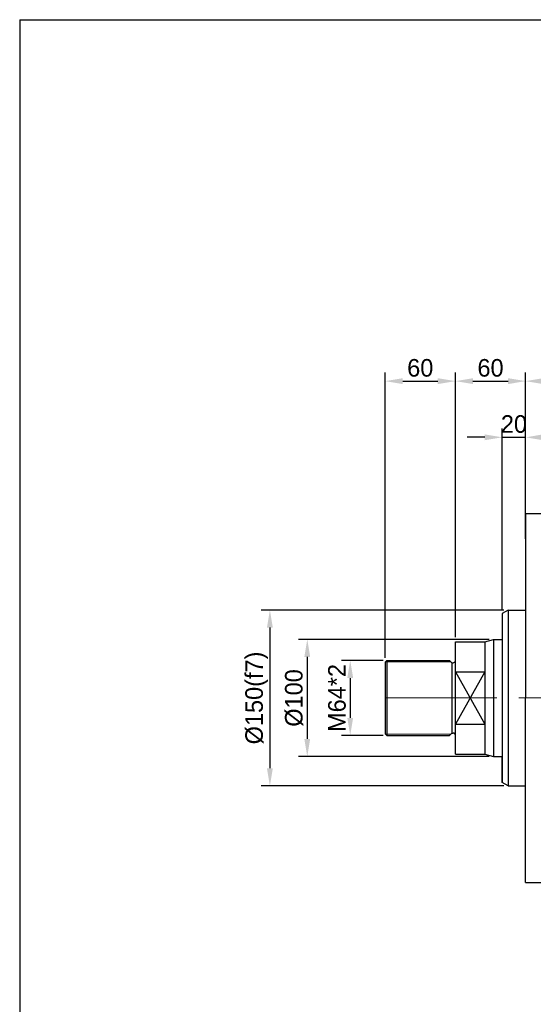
# Model space of a CAD drawing. Header units: millimetres. Extents: x 7142 to 9542, y -6624 to -4933.
# Tile 2 of 16: x 7142 to 7580, y -5773 to -4933. Entities that reach past the tile are written whole.
import ezdxf

# ---------------------------------------------------------------- set-up
doc = ezdxf.new("R2010")
doc.units = ezdxf.units.MM
doc.header["$MEASUREMENT"] = 0
doc.linetypes.add('CENTER', pattern=[50.8, 31.75, -6.35, 6.35, -6.35])
doc.layers.get('Defpoints').update_dxf_attribs({"lineweight": 25})
for name, color, linetype, lineweight in [('图层1', 7, 'Continuous', 25), ('图层2', 3, 'CENTER', 13), ('图层3', 2, 'Continuous', 13), ('图层4', 1, 'Continuous', 30), ('图层7', 4, 'Continuous', 15)]:
    doc.layers.add(name, color=color, linetype=linetype, lineweight=lineweight)
doc.dimstyles.new('ISO-25', dxfattribs={"dimtxt": 2.5, "dimasz": 2.5, "dimexe": 1.25, "dimexo": 0.625, "dimtad": 1, "dimtxsty": 'Standard', "dimcen": 2.5, "dimadec": 0, "dimazin": 0, "dimtfac": 1, "dimtmove": 0, "dimatfit": 3, "dimfxl": 1, "dimarcsym": 0})

# ---------------------------------------------------------------- blocks, each defined once
blk = doc.blocks.new('*D1978')
at = {"layer": 'Defpoints', "color": 0}
for p in [(7546.18, -5462.14), (7387.22, -5562.14), (7546.18, -5562.14)]:
    blk.add_point(p, dxfattribs=at)
at = {"layer": '图层3', "color": 0, "lineweight": -2}
for p, q in [((7542.43, -5462.14), (7379.72, -5462.14)), ((7387.22, -5477.14), (7387.22, -5547.14)), ((7542.43, -5562.14), (7379.72, -5562.14))]:
    blk.add_line(p, q, dxfattribs=at)
at = {"layer": '图层3', "color": 0}
for points in [[(7389.72, -5477.14), (7384.72, -5477.14), (7387.22, -5462.14)], [(7384.72, -5547.14), (7389.72, -5547.14), (7387.22, -5562.14)]]:
    blk.add_solid(points, dxfattribs=at)
at = {"layer": '图层3', "color": 0, "insert": (7375.97, -5512.14), "char_height": 15, "attachment_point": 5, "rotation": 90}
blk.add_mtext('%%C100', dxfattribs=at)
blk = doc.blocks.new('*D1979')
at = {"layer": 'Defpoints', "color": 0}
for p in [(7558.72, -5437.14), (7355.31, -5587.14), (7558.72, -5587.14)]:
    blk.add_point(p, dxfattribs=at)
at = {"layer": '图层3', "color": 0, "lineweight": -2}
for p, q in [((7554.97, -5437.14), (7347.81, -5437.14)), ((7355.31, -5452.14), (7355.31, -5572.14)), ((7554.97, -5587.14), (7347.81, -5587.14))]:
    blk.add_line(p, q, dxfattribs=at)
at = {"layer": '图层3', "color": 0}
for points in [[(7357.81, -5452.14), (7352.81, -5452.14), (7355.31, -5437.14)], [(7352.81, -5572.14), (7357.81, -5572.14), (7355.31, -5587.14)]]:
    blk.add_solid(points, dxfattribs=at)
at = {"layer": '图层3', "color": 0, "insert": (7344.06, -5512.14), "char_height": 15, "attachment_point": 5, "rotation": 90}
blk.add_mtext('%%C150(f7)', dxfattribs=at)
blk = doc.blocks.new('*D1980')
at = {"layer": 'Defpoints', "color": 0}
for p in [(7573.72, -5241.84), (7573.72, -5380.01), (7513.72, -5464.14)]:
    blk.add_point(p, dxfattribs=at)
at = {"layer": '图层3', "color": 0, "lineweight": -2}
for p, q in [((7513.72, -5460.39), (7513.72, -5234.34)), ((7573.72, -5376.26), (7573.72, -5234.34)), ((7528.72, -5241.84), (7558.72, -5241.84))]:
    blk.add_line(p, q, dxfattribs=at)
at = {"layer": '图层3', "color": 0}
for points in [[(7528.72, -5239.34), (7528.72, -5244.34), (7513.72, -5241.84)], [(7558.72, -5244.34), (7558.72, -5239.34), (7573.72, -5241.84)]]:
    blk.add_solid(points, dxfattribs=at)
at = {"layer": '图层3', "color": 0, "insert": (7543.72, -5230.59), "char_height": 15, "attachment_point": 5}
blk.add_mtext('60', dxfattribs=at)
blk = doc.blocks.new('*D1981')
at = {"layer": 'Defpoints', "color": 0}
for p in [(9371.72, -5241.84), (9371.72, -5346.14), (7573.72, -5378.89)]:
    blk.add_point(p, dxfattribs=at)
at = {"layer": '图层3', "color": 0, "lineweight": -2}
for p, q in [((7573.72, -5375.14), (7573.72, -5234.34)), ((9371.72, -5342.39), (9371.72, -5234.34)), ((7588.72, -5241.84), (9356.72, -5241.84))]:
    blk.add_line(p, q, dxfattribs=at)
at = {"layer": '图层3', "color": 0}
for points in [[(7588.72, -5239.34), (7588.72, -5244.34), (7573.72, -5241.84)], [(9356.72, -5244.34), (9356.72, -5239.34), (9371.72, -5241.84)]]:
    blk.add_solid(points, dxfattribs=at)
at = {"layer": '图层3', "color": 0, "insert": (8472.72, -5230.59), "char_height": 15, "attachment_point": 5}
blk.add_mtext('1798', dxfattribs=at)
blk = doc.blocks.new('*D1983')
at = {"layer": 'Defpoints', "color": 0}
for p in [(7573.72, -5289.76), (7573.72, -5356.14), (7553.72, -5440.03)]:
    blk.add_point(p, dxfattribs=at)
at = {"layer": '图层3', "color": 0, "lineweight": -2}
for p, q in [((7553.72, -5436.28), (7553.72, -5282.26)), ((7573.72, -5352.39), (7573.72, -5282.26)), ((7538.72, -5289.76), (7523.72, -5289.76)), ((7553.72, -5289.76), (7573.72, -5289.76)), ((7588.72, -5289.76), (7603.72, -5289.76))]:
    blk.add_line(p, q, dxfattribs=at)
at = {"layer": '图层3', "color": 0}
for points in [[(7538.72, -5292.26), (7538.72, -5287.26), (7553.72, -5289.76)], [(7588.72, -5287.26), (7588.72, -5292.26), (7573.72, -5289.76)]]:
    blk.add_solid(points, dxfattribs=at)
at = {"layer": '图层3', "color": 0, "insert": (7563.72, -5278.51), "char_height": 15, "attachment_point": 5}
blk.add_mtext('20', dxfattribs=at)
blk = doc.blocks.new('*D1984')
at = {"layer": 'Defpoints', "color": 0}
for p in [(7513.72, -5241.84), (7513.72, -5464.14), (7453.72, -5481.64)]:
    blk.add_point(p, dxfattribs=at)
at = {"layer": '图层3', "color": 0, "lineweight": -2}
for p, q in [((7453.72, -5477.89), (7453.72, -5234.34)), ((7513.72, -5460.39), (7513.72, -5234.34)), ((7468.72, -5241.84), (7498.72, -5241.84))]:
    blk.add_line(p, q, dxfattribs=at)
at = {"layer": '图层3', "color": 0}
for points in [[(7468.72, -5239.34), (7468.72, -5244.34), (7453.72, -5241.84)], [(7498.72, -5244.34), (7498.72, -5239.34), (7513.72, -5241.84)]]:
    blk.add_solid(points, dxfattribs=at)
at = {"layer": '图层3', "color": 0, "insert": (7483.72, -5230.59), "char_height": 15, "attachment_point": 5}
blk.add_mtext('60', dxfattribs=at)
blk = doc.blocks.new('*D1985')
at = {"layer": 'Defpoints', "color": 0}
for p in [(7455.72, -5480.14), (7423.91, -5544.14), (7455.72, -5544.14)]:
    blk.add_point(p, dxfattribs=at)
at = {"layer": '图层3', "color": 0, "lineweight": -2}
for p, q in [((7451.97, -5480.14), (7416.41, -5480.14)), ((7423.91, -5495.14), (7423.91, -5529.14)), ((7451.97, -5544.14), (7416.41, -5544.14))]:
    blk.add_line(p, q, dxfattribs=at)
at = {"layer": '图层3', "color": 0}
for points in [[(7426.41, -5495.14), (7421.41, -5495.14), (7423.91, -5480.14)], [(7421.41, -5529.14), (7426.41, -5529.14), (7423.91, -5544.14)]]:
    blk.add_solid(points, dxfattribs=at)
at = {"layer": '图层3', "color": 0, "insert": (7412.66, -5512.14), "char_height": 15, "attachment_point": 5, "rotation": 90}
blk.add_mtext('M64*2', dxfattribs=at)

msp = doc.modelspace()

# ---------------------------------------------------------------- linework, layer by layer
at = {"layer": '图层1', "ltscale": 3}
for p, q in [((7573.718, -5354.643), (7643.718, -5354.643)), ((7558.718, -5437.143), (7573.718, -5437.143)), ((7513.718, -5464.143), (7538.718, -5464.143)), ((7546.182, -5462.143), (7553.718, -5462.143)), ((7453.718, -5481.643), (7455.218, -5480.143)), ((7455.218, -5480.143), (7508.718, -5480.143)), ((7510.718, -5482.143), (7511.718, -5482.143)), ((7453.718, -5542.643), (7455.218, -5544.143)), ((7510.718, -5542.143), (7511.718, -5542.143)), ((7455.218, -5544.143), (7508.718, -5544.143)), ((7513.718, -5560.143), (7538.718, -5560.143)), ((7546.182, -5562.143), (7553.718, -5562.143)), ((7558.718, -5587.143), (7573.718, -5587.143)), ((7573.718, -5669.643), (7643.718, -5669.643))]:
    msp.add_line(p, q, dxfattribs=at)
at = {"layer": '图层1'}
for p, q in [((7573.718, -5354.643), (7573.718, -5512.143)), ((7558.718, -5437.143), (7553.718, -5440.03)), ((7553.718, -5440.03), (7553.718, -5584.257)), ((7558.718, -5437.143), (7558.718, -5587.143)), ((7513.718, -5560.143), (7513.718, -5464.143)), ((7538.718, -5464.143), (7546.182, -5462.143)), ((7538.718, -5464.143), (7538.718, -5560.143)), ((7546.182, -5462.143), (7546.182, -5562.143)), ((7453.718, -5481.643), (7453.718, -5542.643)), ((7455.218, -5480.143), (7455.218, -5544.143)), ((7510.718, -5482.143), (7508.718, -5480.143)), ((7510.718, -5482.143), (7510.718, -5542.143)), ((7538.718, -5489.833), (7513.718, -5534.453)), ((7513.718, -5489.833), (7538.718, -5534.453)), ((7513.718, -5489.833), (7538.718, -5489.833)), ((7573.718, -5669.643), (7573.718, -5512.143)), ((7513.718, -5534.453), (7538.718, -5534.453)), ((7510.718, -5542.143), (7508.718, -5544.143)), ((7538.718, -5560.143), (7546.182, -5562.143)), ((7553.718, -5584.257), (7553.718, -5562.143)), ((7558.718, -5587.143), (7553.718, -5584.257))]:
    msp.add_line(p, q, dxfattribs=at)
for centre, start, end in [((7511.718, -5480.143), 270, 0), ((7511.718, -5544.143), 0, 90)]:
    msp.add_arc(centre, 2, start, end, dxfattribs=at)
at = {"layer": '图层2', "ltscale": 3}
msp.add_line((7453.718, -5512.143), (9371.718, -5512.143), dxfattribs=at)
at = {"layer": '图层4'}
for q in [(9541.644, -4933.482), (7141.644, -6613.482)]:
    msp.add_line((7141.644, -4933.482), q, dxfattribs=at)
at = {"layer": '图层7'}
for p, q in [((7454.118, -5481.243), (7509.818, -5481.243)), ((7454.118, -5543.043), (7509.818, -5543.043))]:
    msp.add_line(p, q, dxfattribs=at)

# ---------------------------------------------------------------- dimensions: what is measured, and where the dimension line sits
at = {"layer": '图层3'}
for base, p1, p2, picture, middle in [((7513.718, -5241.837), (7453.718, -5481.643), (7513.718, -5464.143), '*D1984', (7483.718, -5230.587)), ((7573.718, -5241.837), (7513.718, -5464.143), (7573.718, -5380.012), '*D1980', (7543.718, -5230.587)), ((9371.718, -5241.837), (7573.718, -5378.893), (9371.718, -5346.143), '*D1981', (8472.718, -5230.587))]:
    dim = msp.add_linear_dim(base=base, p1=p1, p2=p2, dimstyle='ISO-25', override={"dimscale": 6, "dimdsep": 46, "dimpost": ''}, dxfattribs=at)
    dim.commit()
    dim.dimension.update_dxf_attribs({"geometry": picture, "text_midpoint": middle})
dim = msp.add_linear_dim(base=(7573.718, -5289.757), p1=(7553.718, -5440.03), p2=(7573.718, -5356.143), dimstyle='ISO-25', override={"dimscale": 6, "dimdsep": 46, "dimpost": ''}, dxfattribs=at)
dim.commit()
dim.dimension.update_dxf_attribs({"geometry": '*D1983', "text_midpoint": (7563.718, -5289.757), "dimtype": 160})
for base, p1, p2, override, picture, middle in [((7355.314, -5587.143), (7558.718, -5437.143), (7558.718, -5587.143), {"dimscale": 6, "dimdsep": 46, "dimpost": '%%C<>(f7)'}, '*D1979', (7344.064, -5512.143)), ((7387.223, -5562.143), (7546.182, -5462.143), (7546.182, -5562.143), {"dimscale": 6, "dimdsep": 46, "dimpost": '%%C<>'}, '*D1978', (7375.973, -5512.143))]:
    dim = msp.add_linear_dim(base=base, p1=p1, p2=p2, angle=90, dimstyle='ISO-25', override=override, dxfattribs=at)
    dim.commit()
    dim.dimension.update_dxf_attribs({"geometry": picture, "text_midpoint": middle})
dim = msp.add_linear_dim(base=(7423.912, -5544.143), p1=(7455.718, -5480.143), p2=(7455.718, -5544.143), angle=90, dimstyle='ISO-25', override={"dimscale": 6, "dimdsep": 46, "dimpost": 'M<>*2'}, dxfattribs=at)
dim.commit()
dim.dimension.update_dxf_attribs({"geometry": '*D1985', "text_midpoint": (7423.912, -5512.143), "dimtype": 160})

doc.saveas('drawing.dxf')
